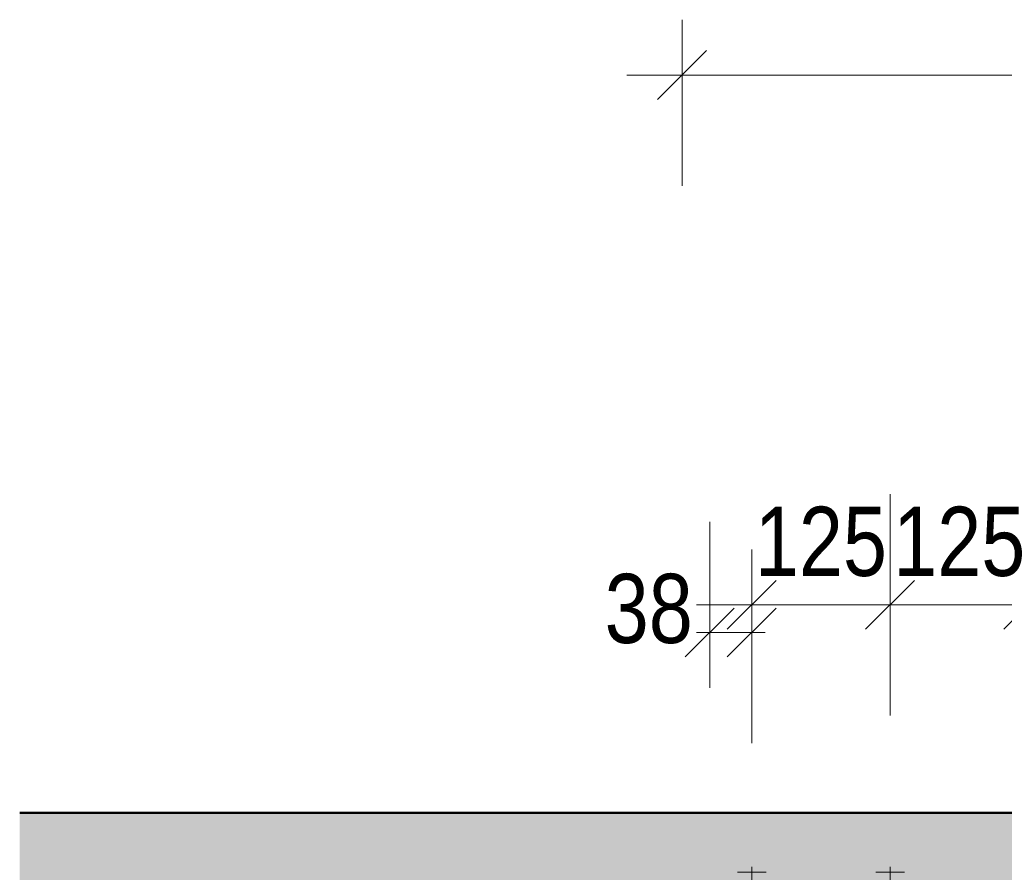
# Model space of a CAD drawing. Header units: millimetres. Extents: x -8.5 to 60.3, y 0 to 42.
# Tile 80 of 109: x 21 to 22.8, y 17.7 to 19.2. Entities that reach past the tile are written whole.
import ezdxf

# ---------------------------------------------------------------- set-up
doc = ezdxf.new("R2010")
doc.units = ezdxf.units.MM
doc.linetypes.add('HIDDEN', pattern=[0.375, 0.25, -0.125])
doc.styles.add('Arial Narrow', font='ARIALN.TTF')
doc.dimstyles.new('Arch_Strakon_dimstyle', dxfattribs={"dimtxt": 11.25, "dimasz": 1, "dimexe": 1.25, "dimexo": 0.0625, "dimgap": 1, "dimtad": 0, "dimdec": 3, "dimzin": 12, "dimdsep": 46, "dimtxsty": 'Arial Narrow', "dimblk": 'Arrowhead_Tick', "dimsah": 1, "dimcen": 0, "dimse1": 1, "dimse2": 1, "dimclrd": 6, "dimclrt": 3, "dimazin": 0, "dimtfac": 1, "dimtdec": 4, "dimtmove": 0, "dimatfit": 3, "dimldrblk": 'NONE', "dimfxl": 1, "dimtvp": 1, "dimtolj": 1, "dimtzin": 0, "dimlwd": 13, "dimarcsym": 2})

# ---------------------------------------------------------------- blocks, each defined once
blk = doc.blocks.new('Arrowhead_Tick')
at = {"color": 0, "linetype": 'Continuous', "lineweight": -2, "ltscale": 0.5}
for p, q in [((0, 20), (0, -10)), ((-1, 0), (0, 0)), ((10, 0), (0, 0))]:
    blk.add_line(p, q, dxfattribs=at)
at = {"color": 2, "linetype": 'Continuous', "lineweight": 35, "ltscale": 0.5}
blk.add_line((4.42, 4.42), (-4.42, -4.42), dxfattribs=at)
blk = doc.blocks.new('*D195')
at = {"color": 6, "linetype": 'Continuous', "lineweight": 13}
for p, q in [((22.2179, 18.1394), (22.2079, 18.1394)), ((22.2279, 18.1394), (22.3039, 18.1394)), ((22.3139, 18.1394), (22.3239, 18.1394))]:
    blk.add_line(p, q, dxfattribs=at)
at = {"layer": 'Defpoints', "color": 0}
for p in [(22.3039, 18.1394), (22.3039, 17.7162), (22.2279, 17.4534)]:
    blk.add_point(p, dxfattribs=at)
at = {"color": 6, "lineweight": 13, "xscale": 0.01, "yscale": 0.01, "zscale": 0.01}
for p, rotation in [((22.2279, 18.1394), 359.9999999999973), ((22.3039, 18.1394), 179.9999999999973)]:
    blk.add_blockref('Arrowhead_Tick', p, dxfattribs=dict(at, rotation=rotation))
at = {"color": 3, "lineweight": 35, "insert": (22.1178, 18.182), "char_height": 0.125, "attachment_point": 5, "style": 'Arial Narrow'}
blk.add_mtext('\\A1;38', dxfattribs=at)
blk = doc.blocks.new('_None')
blk = doc.blocks.new('*D196')
at = {"color": 6, "linetype": 'Continuous', "lineweight": 13}
blk.add_line((22.3139, 18.1894), (22.5439, 18.1894), dxfattribs=at)
at = {"layer": 'Defpoints', "color": 0}
for p in [(22.5539, 18.1894), (22.3039, 17.7162), (22.5539, 17.7162)]:
    blk.add_point(p, dxfattribs=at)
at = {"color": 6, "lineweight": 13, "xscale": 0.01, "yscale": 0.01, "zscale": 0.01}
blk.add_blockref('Arrowhead_Tick', (22.5539, 18.1894), dxfattribs=at)
at = {"color": 6, "lineweight": 13, "xscale": 0.01, "yscale": 0.01, "zscale": 0.01, "rotation": 180}
blk.add_blockref('Arrowhead_Tick', (22.3039, 18.1894), dxfattribs=at)
at = {"color": 3, "lineweight": 35, "insert": (22.4289, 18.3032), "char_height": 0.125, "attachment_point": 5, "style": 'Arial Narrow'}
blk.add_mtext('\\A1;125', dxfattribs=at)
blk = doc.blocks.new('*D197')
at = {"color": 6, "linetype": 'Continuous', "lineweight": 13}
blk.add_line((22.5639, 18.1894), (22.7939, 18.1894), dxfattribs=at)
at = {"layer": 'Defpoints', "color": 0}
for p in [(22.8039, 18.1894), (22.5539, 17.7162), (22.8039, 17.7162)]:
    blk.add_point(p, dxfattribs=at)
at = {"color": 6, "lineweight": 13, "xscale": 0.01, "yscale": 0.01, "zscale": 0.01}
blk.add_blockref('Arrowhead_Tick', (22.8039, 18.1894), dxfattribs=at)
at = {"color": 6, "lineweight": 13, "xscale": 0.01, "yscale": 0.01, "zscale": 0.01, "rotation": 180}
blk.add_blockref('Arrowhead_Tick', (22.5539, 18.1894), dxfattribs=at)
at = {"color": 3, "lineweight": 35, "insert": (22.6789, 18.3032), "char_height": 0.125, "attachment_point": 5, "style": 'Arial Narrow'}
blk.add_mtext('\\A1;125', dxfattribs=at)
blk = doc.blocks.new('*D198')
at = {"color": 6, "linetype": 'Continuous', "lineweight": 13}
blk.add_line((22.8139, 18.1894), (23.0439, 18.1894), dxfattribs=at)
at = {"layer": 'Defpoints', "color": 0}
for p in [(23.0539, 18.1894), (22.8039, 17.7162), (23.0539, 17.7162)]:
    blk.add_point(p, dxfattribs=at)
at = {"color": 6, "lineweight": 13, "xscale": 0.01, "yscale": 0.01, "zscale": 0.01}
blk.add_blockref('Arrowhead_Tick', (23.0539, 18.1894), dxfattribs=at)
at = {"color": 6, "lineweight": 13, "xscale": 0.01, "yscale": 0.01, "zscale": 0.01, "rotation": 180}
blk.add_blockref('Arrowhead_Tick', (22.8039, 18.1894), dxfattribs=at)
at = {"color": 3, "lineweight": 35, "insert": (22.9289, 18.3032), "char_height": 0.125, "attachment_point": 5, "style": 'Arial Narrow'}
blk.add_mtext('\\A1;125', dxfattribs=at)

msp = doc.modelspace()

# ---------------------------------------------------------------- hatches: boundary and pattern name
at = {"true_color": 0xceffce}
msp.add_hatch(color=254, dxfattribs=at).paths.add_polyline_path([(36.903281, 17.813416), (36.803281, 17.453416), (22.227922, 17.453416), (22.227922, 17.473416), (22.177922, 17.473416), (22.177922, 17.453416), (21.637922, 17.453416), (21.637922, 17.313416), (20.980983, 17.313416), (20.980983, 17.813416)])

# ---------------------------------------------------------------- linework, layer by layer
at = {"color": 6, "linetype": 'Continuous', "lineweight": 13, "ltscale": 0.5}
for p, q in [((22.177922, 19.246539), (22.177922, 18.946539)), ((22.077922, 19.146539), (37.403281, 19.146539))]:
    msp.add_line(p, q, dxfattribs=at)
at = {"color": 2, "linetype": 'Continuous', "lineweight": 35, "ltscale": 0.5}
msp.add_line((22.222116, 19.190733), (22.133728, 19.102345), dxfattribs=at)
at = {"color": 4, "linetype": 'Continuous', "lineweight": 50}
for p, q in [((20.980983, 17.813416), (36.903281, 17.813416)), ((22.205328, 17.813416), (27.079241, 17.813416))]:
    msp.add_line(p, q, dxfattribs=at)
at = {"color": 6, "linetype": 'HIDDEN', "lineweight": 13, "ltscale": 0.5}
for p, q in [((22.277941, 17.706168), (22.329903, 17.706168)), ((22.303922, 17.716168), (22.303922, 17.680168)), ((22.527941, 17.706168), (22.579903, 17.706168)), ((22.553922, 17.716168), (22.553922, 17.680168))]:
    msp.add_line(p, q, dxfattribs=at)

# ---------------------------------------------------------------- dimensions: what is measured, and where the dimension line sits
at = {"lineweight": 35}
for base, p1, p2, text, override, picture, middle in [((22.553922, 18.18943), (22.303922, 17.716168), (22.553922, 17.716168), '125', {"dimscale": 0.01, "dimtxt": 12.5, "dimasz": 1, "dimgap": 5, "dimtad": 1, "dimjust": 0, "dimtih": 0, "dimtoh": 0, "dimdec": 3, "dimdsep": 46, "dimtxsty": 'Arial Narrow', "dimclrd": 6, "dimclrt": 3, "dimtix": 1, "dimtofl": 255, "dimtmove": 0, "dimatfit": 2, "dimfxl": 0, "dimfxlon": 0, "dimtvp": 40, "dimlwd": 13}, '*D196', (22.428922, 18.18943)), ((22.803922, 18.18943), (22.553922, 17.716168), (22.803922, 17.716168), '125', {"dimscale": 0.01, "dimtxt": 12.5, "dimasz": 1, "dimgap": 5, "dimtad": 1, "dimjust": 0, "dimtih": 0, "dimtoh": 0, "dimdec": 3, "dimdsep": 46, "dimtxsty": 'Arial Narrow', "dimclrd": 6, "dimclrt": 3, "dimtix": 1, "dimtofl": 255, "dimtmove": 0, "dimatfit": 2, "dimfxl": 0, "dimfxlon": 0, "dimtvp": 40, "dimlwd": 13}, '*D197', (22.678922, 18.18943)), ((23.053922, 18.18943), (22.803922, 17.716168), (23.053922, 17.716168), '125', {"dimscale": 0.01, "dimtxt": 12.5, "dimasz": 1, "dimgap": 5, "dimtad": 1, "dimjust": 0, "dimtih": 0, "dimtoh": 0, "dimdec": 3, "dimdsep": 46, "dimtxsty": 'Arial Narrow', "dimclrd": 6, "dimclrt": 3, "dimtix": 1, "dimtofl": 255, "dimtmove": 0, "dimatfit": 2, "dimfxl": 0, "dimfxlon": 0, "dimtvp": 40, "dimlwd": 13}, '*D198', (22.928922, 18.18943)), ((22.303922, 18.13943), (22.227922, 17.453416), (22.303922, 17.716168), '38', {"dimscale": 0.01, "dimtxt": 12.5, "dimasz": 1, "dimgap": 5, "dimtad": 0, "dimjust": 0, "dimtih": 0, "dimtoh": 0, "dimdec": 3, "dimdsep": 46, "dimtxsty": 'Arial Narrow', "dimclrd": 6, "dimclrt": 3, "dimtix": 0, "dimtofl": 255, "dimtmove": 2, "dimatfit": 2, "dimfxl": 0, "dimfxlon": 0, "dimtvp": 40, "dimlwd": 13}, '*D195', (22.11782, 18.182044))]:
    dim = msp.add_linear_dim(base=base, p1=p1, p2=p2, text=text, dimstyle='Arch_Strakon_dimstyle', override=override, dxfattribs=at)
    dim.commit()
    dim.dimension.update_dxf_attribs({"geometry": picture, "text_midpoint": middle, "dimtype": 160})

doc.saveas('drawing.dxf')
